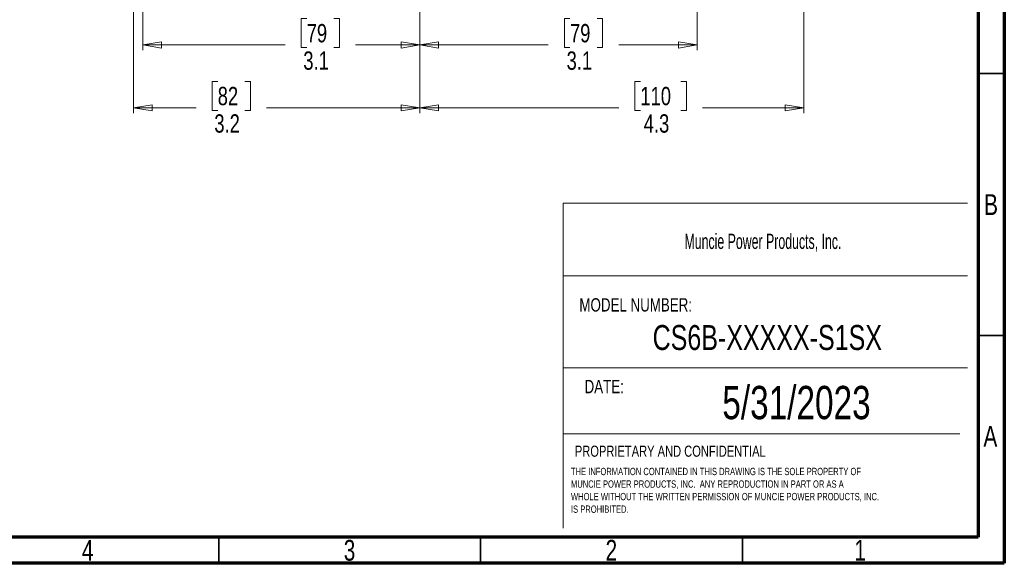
# Model space of a CAD drawing. Header units: inches. Extents: x 0.6 to 16.3, y 0.2 to 11.5.
# Tile 20 of 29: x 8.9 to 16.3, y 0.2 to 4.3. Entities that reach past the tile are written whole.
import ezdxf

# ---------------------------------------------------------------- set-up
doc = ezdxf.new("R2010")
doc.units = ezdxf.units.IN
doc.header["$MEASUREMENT"] = 0
doc.styles.add('SLDTEXTSTYLE0', font='TXT', dxfattribs={"width": 0.75})
doc.styles.add('SLDTEXTSTYLE1', font='TXT', dxfattribs={"width": 0.605})
doc.dimstyles.new('SLDDIMSTYLE0', dxfattribs={"dimtxt": 0.137795, "dimasz": 0.14, "dimexe": 0, "dimexo": 0.0625, "dimgap": 0.034449, "dimtad": 0, "dimdec": 1, "dimlfac": 1.5, "dimrnd": 1e-09, "dimzin": 12, "dimdsep": 46, "dimtxsty": 'SLDTEXTSTYLE0', "dimblk1": 'CLOSED', "dimblk2": 'CLOSED', "dimsah": 1, "dimcen": 0.09, "dimadec": 0, "dimazin": 3, "dimtfac": 1, "dimtofl": 0, "dimtmove": 0, "dimatfit": 3, "dimldrblk": 'CLOSED', "dimfxl": 0, "dimfrac": 2, "dimtolj": 1, "dimtzin": 12, "dimarcsym": 0})
doc.dimstyles.new('SLDDIMSTYLE1', dxfattribs={"dimtxt": 0.137795, "dimasz": 0.14, "dimexe": 0, "dimexo": 0.0625, "dimgap": 0.034449, "dimtad": 0, "dimdec": 1, "dimlfac": 1.5, "dimrnd": 1e-09, "dimzin": 12, "dimdsep": 46, "dimtxsty": 'SLDTEXTSTYLE0', "dimblk1": 'CLOSED', "dimblk2": 'CLOSED', "dimsah": 1, "dimcen": 0.09, "dimadec": 0, "dimazin": 3, "dimtfac": 1, "dimtdec": 1, "dimtofl": 0, "dimtmove": 0, "dimatfit": 3, "dimldrblk": 'CLOSED', "dimfxl": 0, "dimfrac": 2, "dimtolj": 1, "dimtzin": 12, "dimarcsym": 0})

# ---------------------------------------------------------------- blocks, each defined once
blk = doc.blocks.new('SW_NOTE_0')
at = {"color": 0, "linetype": 'Continuous', "lineweight": 0, "char_height": 0.055, "attachment_point": 1, "style": 'SLDTEXTSTYLE0'}
for s, insert in [('THE INFORMATION CONTAINED IN THIS DRAWING IS THE SOLE PROPERTY OF', (0, 0.0709)), ('MUNCIE POWER PRODUCTS, INC.  ANY REPRODUCTION IN PART OR AS A', (0, -0.0235)), ('WHOLE WITHOUT THE WRITTEN PERMISSION OF MUNCIE POWER PRODUCTS, INC.', (0, -0.1178)), ('IS PROHIBITED.', (0, -0.2122))]:
    blk.add_mtext(s, dxfattribs=dict(at, insert=insert))
blk = doc.blocks.new('_Closed')
at = {"color": 0, "linetype": 'ByBlock', "lineweight": -2}
for p, q in [((-1, 0.166667), (0, 0)), ((-1, 0.166667), (-1, -0.166667)), ((0, 0), (-1, -0.166667)), ((0, 0), (-1, 0))]:
    blk.add_line(p, q, dxfattribs=at)
blk = doc.blocks.new('_D_6')
at = {"color": 7, "linetype": 'Continuous', "lineweight": 0}
for p, q in [((14.8317, 6.9461), (14.8317, 3.5812)), ((11.945, 4.9255), (11.945, 3.5812)), ((13.6022, 3.819), (13.5602, 3.819)), ((13.5602, 3.819), (13.5602, 3.6003)), ((13.9076, 3.819), (13.9496, 3.819)), ((13.9496, 3.819), (13.9496, 3.6003)), ((11.945, 3.6206), (13.4394, 3.6206)), ((13.5602, 3.6003), (13.6022, 3.6003)), ((13.9496, 3.6003), (13.9076, 3.6003)), ((14.8317, 3.6206), (14.0705, 3.6206))]:
    blk.add_line(p, q, dxfattribs=at)
at = {"color": 7, "linetype": 'Continuous', "lineweight": 18, "xscale": 0.14, "yscale": 0.14, "rotation": 180.0000000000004}
blk.add_blockref('_Closed', (11.945, 3.6206), dxfattribs=at)
at = {"color": 7, "linetype": 'Continuous', "lineweight": 18, "xscale": 0.14, "yscale": 0.14}
blk.add_blockref('_Closed', (14.8317, 3.6206), dxfattribs=at)
at = {"color": 7, "linetype": 'Continuous', "lineweight": 18, "char_height": 0.1378, "attachment_point": 1, "style": 'SLDTEXTSTYLE0'}
for s, insert in [('110', (13.6022, 3.7779)), ('4.3', (13.6276, 3.5717))]:
    blk.add_mtext(s, dxfattribs=dict(at, insert=insert))
blk = doc.blocks.new('_D_8')
at = {"color": 7, "linetype": 'Continuous', "lineweight": 0}
for p, q in [((11.945, 4.9255), (11.945, 4.0536)), ((14.0283, 4.6862), (14.0283, 4.0536)), ((13.073, 4.2915), (13.031, 4.2915)), ((13.031, 4.2915), (13.031, 4.0727)), ((13.2767, 4.2915), (13.3186, 4.2915)), ((13.3186, 4.2915), (13.3186, 4.0727)), ((11.945, 4.093), (12.9102, 4.093)), ((13.031, 4.0727), (13.073, 4.0727)), ((13.3186, 4.0727), (13.2767, 4.0727)), ((14.0283, 4.093), (13.4395, 4.093))]:
    blk.add_line(p, q, dxfattribs=at)
at = {"color": 7, "linetype": 'Continuous', "lineweight": 18, "xscale": 0.14, "yscale": 0.14, "rotation": 180.0000000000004}
blk.add_blockref('_Closed', (11.945, 4.093, -0.0546), dxfattribs=at)
at = {"color": 7, "linetype": 'Continuous', "lineweight": 18, "xscale": 0.14, "yscale": 0.14}
blk.add_blockref('_Closed', (14.0283, 4.093, -0.0546), dxfattribs=at)
at = {"color": 7, "linetype": 'Continuous', "lineweight": 18, "char_height": 0.1378, "attachment_point": 1, "style": 'SLDTEXTSTYLE0'}
for s, insert in [('79', (13.073, 4.2503)), ('3.1', (13.0476, 4.0442))]:
    blk.add_mtext(s, dxfattribs=dict(at, insert=insert))
blk = doc.blocks.new('_D_9')
at = {"color": 7, "linetype": 'Continuous', "lineweight": 0}
for p, q in [((11.945, 4.9255), (11.945, 4.0536)), ((9.8617, 4.6862), (9.8617, 4.0536)), ((11.0936, 4.2915), (11.0516, 4.2915)), ((11.0516, 4.2915), (11.0516, 4.0727)), ((11.2972, 4.2915), (11.3392, 4.2915)), ((11.3392, 4.2915), (11.3392, 4.0727)), ((9.8617, 4.093), (10.9307, 4.093)), ((11.0516, 4.0727), (11.0936, 4.0727)), ((11.3392, 4.0727), (11.2972, 4.0727)), ((11.945, 4.093), (11.46, 4.093))]:
    blk.add_line(p, q, dxfattribs=at)
at = {"color": 7, "linetype": 'Continuous', "lineweight": 18, "xscale": 0.14, "yscale": 0.14, "rotation": 180.0000000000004}
blk.add_blockref('_Closed', (9.8617, 4.093, -0.0546), dxfattribs=at)
at = {"color": 7, "linetype": 'Continuous', "lineweight": 18, "xscale": 0.14, "yscale": 0.14}
blk.add_blockref('_Closed', (11.945, 4.093, -0.0546), dxfattribs=at)
at = {"color": 7, "linetype": 'Continuous', "lineweight": 18, "char_height": 0.1378, "attachment_point": 1, "style": 'SLDTEXTSTYLE0'}
for s, insert in [('79', (11.0936, 4.2503)), ('3.1', (11.0681, 4.0442))]:
    blk.add_mtext(s, dxfattribs=dict(at, insert=insert))
blk = doc.blocks.new('_D_10')
at = {"color": 7, "linetype": 'Continuous', "lineweight": 0}
for p, q in [((9.7921, 5.931), (9.7921, 3.5812)), ((11.945, 4.9255), (11.945, 3.5812)), ((10.4246, 3.819), (10.3826, 3.819)), ((10.3826, 3.819), (10.3826, 3.6003)), ((10.6282, 3.819), (10.6702, 3.819)), ((10.6702, 3.819), (10.6702, 3.6003)), ((9.7921, 3.6206), (10.2617, 3.6206)), ((10.3826, 3.6003), (10.4246, 3.6003)), ((10.6702, 3.6003), (10.6282, 3.6003)), ((11.945, 3.6206), (10.791, 3.6206))]:
    blk.add_line(p, q, dxfattribs=at)
at = {"color": 7, "linetype": 'Continuous', "lineweight": 18, "xscale": 0.14, "yscale": 0.14, "rotation": 180.0000000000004}
blk.add_blockref('_Closed', (9.7921, 3.6206, -0.0546), dxfattribs=at)
at = {"color": 7, "linetype": 'Continuous', "lineweight": 18, "xscale": 0.14, "yscale": 0.14}
blk.add_blockref('_Closed', (11.945, 3.6206, -0.0546), dxfattribs=at)
at = {"color": 7, "linetype": 'Continuous', "lineweight": 18, "char_height": 0.1378, "attachment_point": 1, "style": 'SLDTEXTSTYLE0'}
for s, insert in [('82', (10.4246, 3.7779)), ('3.2', (10.3991, 3.5717))]:
    blk.add_mtext(s, dxfattribs=dict(at, insert=insert))

msp = doc.modelspace()

# ---------------------------------------------------------------- linework, layer by layer
at = {"color": 7, "linetype": 'Continuous', "lineweight": 70}
for p, q in [((16.3386, 11.4961), (16.3386, 0.1969)), ((16.1417, 11.2992), (16.1417, 0.3937)), ((16.1417, 0.3937), (0.7874, 0.3937)), ((16.3386, 0.1969), (0.5906, 0.1969))]:
    msp.add_line(p, q, dxfattribs=at)
at = {"color": 7, "linetype": 'Continuous', "lineweight": 35}
for p, q in [((16.1417, 3.878), (16.3386, 3.878)), ((16.1417, 1.9094), (16.3386, 1.9094)), ((10.4331, 0.3937), (10.4331, 0.1969)), ((12.4016, 0.3937), (12.4016, 0.1969)), ((14.3701, 0.3937), (14.3701, 0.1969))]:
    msp.add_line(p, q, dxfattribs=at)
at = {"color": 7, "linetype": 'Continuous', "lineweight": 18}
for p, q in [((13.0211, 2.9049), (13.0211, 0.462)), ((13.0211, 2.9049), (16.0609, 2.9049)), ((13.0211, 2.3575), (16.0609, 2.3575)), ((13.0211, 1.6651), (16.0609, 1.6651)), ((13.0211, 1.1702), (16.0045, 1.1702))]:
    msp.add_line(p, q, dxfattribs=at)

# ---------------------------------------------------------------- block references
at = {"color": 7, "linetype": 'Continuous', "lineweight": 0}
msp.add_blockref('SW_NOTE_0', (13.0806, 0.8436), dxfattribs=at)

# ---------------------------------------------------------------- texts
for s, insert, char_height, attachment_point, style in [('B', (16.239, 2.9714), 0.1562, 2, 'SLDTEXTSTYLE0'), ('Muncie Power Products, Inc.', (13.9341, 2.6741), 0.114583, 1, 'SLDTEXTSTYLE1'), ('MODEL NUMBER:', (13.1439, 2.1894), 0.1, 1, 'SLDTEXTSTYLE0'), ('CS6B-XXXXX-S1SX', (14.5566, 1.9877), 0.1875, 2, 'SLDTEXTSTYLE0'), ('DATE:', (13.1828, 1.5751), 0.1, 1, 'SLDTEXTSTYLE0'), ('5/31/2023', (14.7761, 1.5302), 0.25, 2, 'SLDTEXTSTYLE0'), ('A', (16.2338, 1.2292), 0.1562, 2, 'SLDTEXTSTYLE0'), ('PROPRIETARY AND CONFIDENTIAL', (13.1099, 1.0812), 0.083333, 1, 'SLDTEXTSTYLE0'), ('4', (9.4472, 0.3729), 0.1562, 2, 'SLDTEXTSTYLE0'), ('3', (11.4157, 0.3729), 0.1562, 2, 'SLDTEXTSTYLE0'), ('2', (13.3843, 0.3729), 0.1562, 2, 'SLDTEXTSTYLE0'), ('1', (15.2543, 0.3729), 0.1562, 2, 'SLDTEXTSTYLE0')]:
    msp.add_mtext(s, dxfattribs=dict(at, insert=insert, char_height=char_height, attachment_point=attachment_point, style=style))

# ---------------------------------------------------------------- dimensions: what is measured, and where the dimension line sits
at = {"color": 7, "linetype": 'Continuous', "lineweight": 18}
for base, p1, p2, dimstyle, picture, middle in [((11.945, 3.6206), (14.8317, 6.9855), (11.945, 4.9649), 'SLDDIMSTYLE0', '_D_6', (13.7549, 3.6206)), ((11.945, 3.6206), (9.7921, 5.9703), (11.945, 4.9649), 'SLDDIMSTYLE1', '_D_10', (10.5264, 3.6206)), ((9.8617, 4.093), (11.945, 4.9649), (9.8617, 4.7256), 'SLDDIMSTYLE0', '_D_9', (11.1954, 4.093)), ((14.0283, 4.093), (11.945, 4.9649), (14.0283, 4.7256), 'SLDDIMSTYLE0', '_D_8', (13.1748, 4.093))]:
    dim = msp.add_linear_dim(base=base, p1=p1, p2=p2, dimstyle=dimstyle, dxfattribs=at)
    dim.commit()
    dim.dimension.update_dxf_attribs({"geometry": picture, "text_midpoint": middle, "dimtype": 160})

doc.saveas('drawing.dxf')
